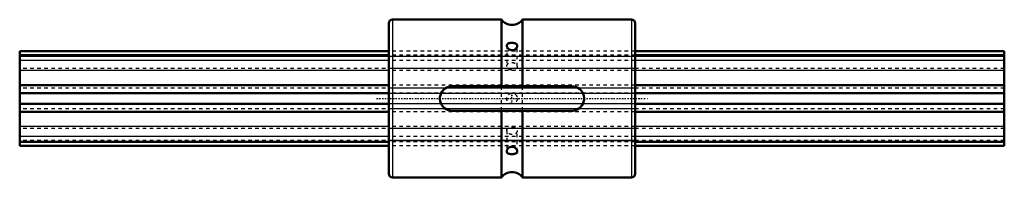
# Model space of a CAD drawing. Header units: millimetres. Extents: x 0 to 280, y -23 to 22.
import ezdxf

# ---------------------------------------------------------------- set-up
doc = ezdxf.new("R2010")
doc.units = ezdxf.units.MM
doc.linetypes.add('Center', pattern=[1.5, 0.45, -0.5, 0.05, -0.5])
doc.linetypes.add('Dashed', pattern=[2, 1, -1])
for name, color, linetype, lineweight in [('2d ConnectionPoints', 7, 'Continuous', 50), ('AM_0', 7, 'Continuous', 50), ('AM_4', 3, 'Continuous', 25), ('AM_7', 7, 'Center', 25), ('AM_9', 6, 'Dashed', 25)]:
    doc.layers.add(name, color=color, linetype=linetype, lineweight=lineweight)

# ---------------------------------------------------------------- blocks, each defined once
blk = doc.blocks.new('1_LBS301280_Spline_Shaft_0_in_LBS30_280L_701050__4')
at = {"layer": 'AM_0'}
for p, q in [((105, 13.5), (0, 13.5)), ((0, -13.5), (0, 13.5)), ((105, 12.37), (0, 12.37)), ((280, 13.5), (175, 13.5)), ((280, 12.37), (175, 12.37)), ((280, -13.5), (280, 13.5)), ((105, 3.85), (0, 3.85)), ((280, 3.85), (175, 3.85)), ((105, 1.49), (0, 1.49)), ((280, 1.49), (175, 1.49)), ((105, -1.49), (0, -1.49)), ((280, -1.49), (175, -1.49)), ((105, -3.85), (0, -3.85)), ((280, -3.85), (175, -3.85)), ((105, -12.37), (0, -12.37)), ((105, -13.5), (0, -13.5)), ((280, -12.37), (175, -12.37)), ((280, -13.5), (175, -13.5))]:
    blk.add_line(p, q, dxfattribs=at)
at = {"layer": 'AM_4'}
for p, q in [((105, 10.87), (0, 10.87)), ((280, 10.87), (175, 10.87)), ((105, 7.95), (0, 7.95)), ((280, 7.95), (175, 7.95)), ((105, -7.95), (0, -7.95)), ((280, -7.95), (175, -7.95)), ((105, -10.87), (0, -10.87)), ((280, -10.87), (175, -10.87))]:
    blk.add_line(p, q, dxfattribs=at)
at = {"layer": 'AM_9'}
for p, q in [((0, 12.09), (280, 12.09)), ((280, 12), (0, 12)), ((175, 13.5), (105, 13.5)), ((175, 12.37), (105, 12.37)), ((280, 8.52), (0, 8.52)), ((175, 10.87), (105, 10.87)), ((175, 7.95), (105, 7.95)), ((280, 2.91), (0, 2.91)), ((175, 3.85), (105, 3.85)), ((0, 1.49), (280, 1.49)), ((175, 1.49), (105, 1.49)), ((280, -1.49), (0, -1.49)), ((175, -1.49), (105, -1.49)), ((280, -2.91), (0, -2.91)), ((175, -3.85), (105, -3.85)), ((175, -7.95), (105, -7.95)), ((280, -8.52), (0, -8.52)), ((175, -10.87), (105, -10.87)), ((280, -12), (0, -12)), ((280, -12.09), (0, -12.09)), ((175, -12.37), (105, -12.37)), ((175, -13.5), (105, -13.5))]:
    blk.add_line(p, q, dxfattribs=at)
blk = doc.blocks.new('2_LBS30_Nut_0_in_LBS30_280L_701050__4')
at = {"layer": 'AM_0'}
for p, q in [((137, 22.5), (106, 22.5)), ((137, 22.5), (137, 3.5)), ((174, 22.5), (143, 22.5)), ((143, 22.5), (143, 3.5)), ((105, 21.5), (105, -21.5)), ((175, 21.5), (175, -21.5)), ((123, 3.5), (157, 3.5)), ((157, -3.5), (123, -3.5)), ((137, -3.5), (137, -22.5)), ((143, -3.5), (143, -22.5)), ((106, -22.5), (137, -22.5)), ((143, -22.5), (174, -22.5))]:
    blk.add_line(p, q, dxfattribs=at)
for points in [[(139.74, 15.86), (139.5, 15.84), (139.27, 15.8), (139.07, 15.74), (138.89, 15.67), (138.74, 15.57), (138.62, 15.44), (138.54, 15.29), (138.5, 15.12), (138.5, 15.07)], [(138.5, 15.07), (138.51, 14.96), (138.55, 14.78), (138.63, 14.6), (138.73, 14.43), (138.87, 14.25), (139.05, 14.09), (139.26, 13.95), (139.5, 13.84), (139.75, 13.77), (140, 13.75), (140.23, 13.77), (140.46, 13.83), (140.67, 13.91), (140.87, 14.03), (141.05, 14.18), (141.21, 14.35), (141.35, 14.55), (141.44, 14.76), (141.49, 14.95), (141.5, 15.07)], [(141.5, 15.07), (141.5, 15.13), (141.47, 15.28), (141.4, 15.41), (141.31, 15.53), (141.18, 15.62), (141.01, 15.71), (140.82, 15.78), (140.58, 15.83), (140.33, 15.86), (140.09, 15.87), (139.84, 15.87), (139.74, 15.86)], [(123, -3.5), (122.42, -3.45), (121.85, -3.31), (121.32, -3.07), (120.83, -2.75), (120.4, -2.34), (120.04, -1.87), (119.77, -1.35), (119.59, -0.79), (119.51, -0.2), (119.52, 0.38), (119.63, 0.96), (119.84, 1.5), (120.13, 2.01), (120.51, 2.46), (120.95, 2.84), (121.46, 3.14), (122.01, 3.36), (122.59, 3.48), (123, 3.5)], [(157, 3.5), (157.58, 3.45), (158.15, 3.31), (158.68, 3.07), (159.17, 2.75), (159.6, 2.34), (159.96, 1.87), (160.23, 1.35), (160.41, 0.79), (160.49, 0.2), (160.48, -0.38), (160.37, -0.96), (160.16, -1.5), (159.87, -2.01), (159.49, -2.46), (159.05, -2.84), (158.54, -3.14), (157.99, -3.36), (157.41, -3.48), (157, -3.5)], [(141.5, -15.07), (141.5, -15.04), (141.47, -14.86), (141.41, -14.69), (141.33, -14.52), (141.2, -14.34), (141.04, -14.17), (140.84, -14.02), (140.62, -13.89), (140.38, -13.8), (140.12, -13.76), (139.88, -13.76), (139.65, -13.79), (139.43, -13.87), (139.23, -13.97), (139.03, -14.11), (138.86, -14.26), (138.71, -14.45), (138.6, -14.66), (138.53, -14.86), (138.5, -15.05), (138.5, -15.07)], [(138.5, -15.07), (138.51, -15.21), (138.56, -15.35), (138.64, -15.47), (138.75, -15.58), (138.9, -15.67), (139.08, -15.75), (139.3, -15.8), (139.54, -15.85), (139.74, -15.86)], [(139.74, -15.86), (139.97, -15.87), (140.2, -15.87), (140.42, -15.85), (140.64, -15.82), (140.84, -15.77), (141.02, -15.71), (141.19, -15.62), (141.33, -15.51), (141.43, -15.37), (141.49, -15.21), (141.5, -15.07)]]:
    blk.add_lwpolyline(points, dxfattribs=at)
for centre, radius, start, end in [((106, 21.5), 1, 90, 180), ((140, 24.75), 3.75, 216.8699, 323.1301), ((174, 21.5), 1, 0, 90), ((106, -21.5), 1, 180, 270), ((140, -24.75), 3.75, 36.8699, 143.1301), ((174, -21.5), 1, 270, 360)]:
    blk.add_arc(centre, radius, start, end, dxfattribs=at)
at = {"layer": 'AM_4'}
for p, q in [((106, 22.5), (106, -22.5)), ((174, 22.5), (174, -22.5))]:
    blk.add_line(p, q, dxfattribs=at)
at = {"layer": 'AM_7'}
for p, q in [((101.5, 0), (178.5, 0)), ((140, -1.57), (140, 1.57))]:
    blk.add_line(p, q, dxfattribs=at)
at = {"layer": 'AM_9'}
for p, q in [((138.5, 15.07), (138.5, 9.19)), ((141.5, 9.19), (141.5, 15.07)), ((175, 13.5), (105, 13.5)), ((175, 12.37), (105, 12.37)), ((105, 12.09), (175, 12.09)), ((175, 12), (105, 12)), ((175, 10.87), (105, 10.87)), ((175, 8.52), (105, 8.52)), ((175, 7.95), (105, 7.95)), ((175, 3.85), (105, 3.85)), ((175, 2.91), (105, 2.91)), ((137, -3.5), (137, 3.5)), ((143, -3.5), (143, 3.5)), ((175, 1.49), (105, 1.49)), ((105, 1.49), (175, 1.49)), ((175, -1.49), (105, -1.49)), ((175, -1.49), (105, -1.49)), ((175, -2.91), (105, -2.91)), ((175, -3.85), (105, -3.85)), ((175, -7.95), (105, -7.95)), ((175, -8.52), (105, -8.52)), ((175, -10.87), (105, -10.87)), ((138.5, -9.19), (138.5, -15.07)), ((141.5, -15.07), (141.5, -9.19)), ((175, -12), (105, -12)), ((175, -12.09), (105, -12.09)), ((175, -12.37), (105, -12.37)), ((175, -13.5), (105, -13.5))]:
    blk.add_line(p, q, dxfattribs=at)
blk.add_circle((140, 0), 1.5, dxfattribs=at)
for centre, major_axis in [((140, 9.19), (-1.5, 0)), ((140, -9.19), (1.5, 0))]:
    blk.add_ellipse(centre, major_axis=major_axis, ratio=0.707107, dxfattribs=at)

msp = doc.modelspace()

# ---------------------------------------------------------------- linework, layer by layer
at = {"layer": '2d ConnectionPoints'}
for p in [(105, 0), (105, 0), (175, 0)]:
    msp.add_point(p, dxfattribs=at)

# ---------------------------------------------------------------- block references
for name in ['2_LBS30_Nut_0_in_LBS30_280L_701050__4', '1_LBS301280_Spline_Shaft_0_in_LBS30_280L_701050__4']:
    msp.add_blockref(name, (0, 0))

doc.saveas('drawing.dxf')
